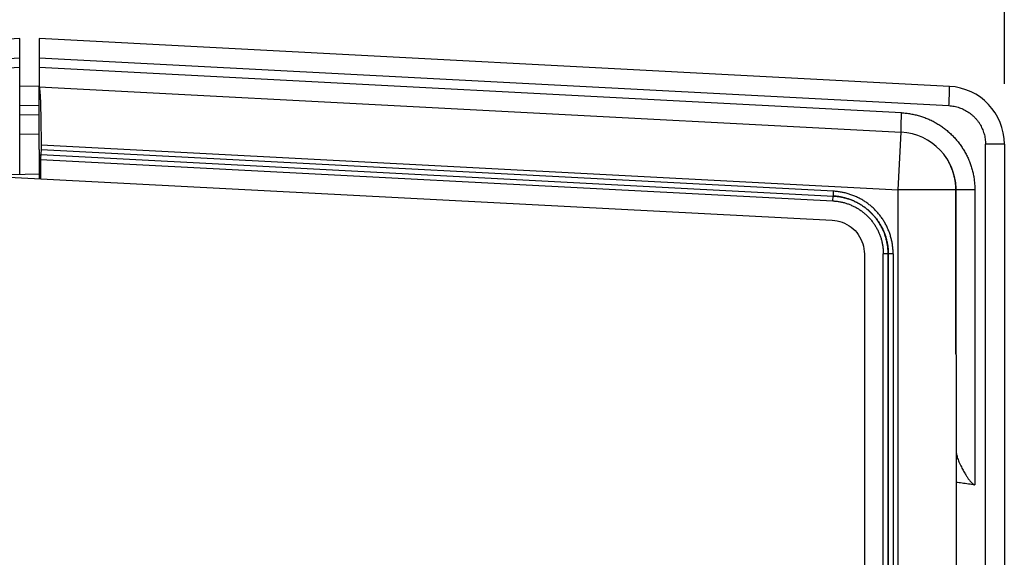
# Model space of a CAD drawing. Header units: inches. Extents: x 0 to 34, y 0 to 22.
# Tile 13 of 78: x 7.318 to 8.338, y 12.637 to 13.195. Entities that reach past the tile are written whole.
import ezdxf

# ---------------------------------------------------------------- set-up
doc = ezdxf.new("R2010")
doc.units = ezdxf.units.IN
doc.header["$LTSCALE"] = 1.87
doc.header["$MEASUREMENT"] = 0
doc.layers.get('0').update_dxf_attribs({"linetype": 'CONTINUOUS'})
doc.layers.add('DIMENSIONS', color=7, linetype='CONTINUOUS')
doc.styles.get("Standard").update_dxf_attribs({"font": 'txt', "width": 0.8})
doc.dimstyles.new('DIMSTYLE_1', dxfattribs={"dimtxt": 0.125, "dimasz": 0.18, "dimexe": 0.18, "dimexo": 0.0625, "dimgap": 0.09, "dimtad": 0, "dimtih": 1, "dimtoh": 1, "dimdec": 3, "dimzin": 4, "dimdsep": 46, "dimtxsty": 'STANDARD', "dimblk": '_FILLED', "dimblk1": '_FILLED', "dimblk2": '_FILLED', "dimcen": 0.09, "dimadec": 0, "dimazin": 0, "dimtp": 0.01, "dimtm": 0.01, "dimtfac": 1, "dimtdec": 3, "dimtofl": 0, "dimtmove": 0, "dimatfit": 3, "dimldrblk": '_FILLED', "dimfxl": 1, "dimtolj": 1, "dimtzin": 4, "dimarcsym": 0})

# ---------------------------------------------------------------- blocks, each defined once
blk = doc.blocks.new('_FILLED')
at = {"color": 0, "linetype": 'BYBLOCK'}
blk.add_solid([(0, 0), (-1, 0.1736), (-1, -0.1736)], dxfattribs=at)
blk = doc.blocks.new('*D7')
at = {"layer": 'DIMENSIONS', "color": 2, "linetype": 'CONTINUOUS'}
for p, q in [((6.3385, 13.1291), (6.3385, 14.0499)), ((8.3385, 13.128), (8.3385, 14.0499)), ((6.3385, 13.9249), (6.6635, 13.9249)), ((8.3385, 13.9249), (8.0135, 13.9249))]:
    blk.add_line(p, q, dxfattribs=at)
at = {"layer": 'DIMENSIONS', "color": 2, "linetype": 'CONTINUOUS', "xscale": 0.18, "yscale": 0.18, "zscale": 0.18, "rotation": 180}
blk.add_blockref('_FILLED', (6.3385, 13.9249), dxfattribs=at)
at = {"layer": 'DIMENSIONS', "color": 2, "linetype": 'CONTINUOUS', "xscale": 0.18, "yscale": 0.18, "zscale": 0.18}
blk.add_blockref('_FILLED', (8.3385, 13.9249), dxfattribs=at)
at = {"layer": 'DIMENSIONS', "color": 2, "linetype": 'CONTINUOUS', "width": 0.8}
for s, p in [('[', (7.351, 13.8624)), (']', (7.851, 13.8624)), ('2.000', (6.726, 13.8624)), ('50.8', (7.451, 13.8624))]:
    blk.add_text(s, height=0.125, dxfattribs=at).set_placement(p)

msp = doc.modelspace()

# ---------------------------------------------------------------- linework, layer by layer
at = {"color": 7, "linetype": 'CONTINUOUS'}
for p, q in [((7.3185, 13.1749), (6.3953, 13.1265)), ((7.3185, 13.0343), (7.3185, 13.1749)), ((7.3385, 13.1749), (7.3385, 13.1249)), ((8.2816, 13.1254), (7.3385, 13.1749)), ((6.3958, 13.1065), (7.3185, 13.1549)), ((7.3385, 13.1549), (8.2811, 13.1055)), ((7.3185, 13.1449), (6.4448, 13.0991)), ((8.2321, 13.098), (7.3385, 13.1449)), ((7.3185, 13.1259), (7.3385, 13.1256)), ((7.3385, 13.1249), (8.2316, 13.078)), ((7.3185, 13.1059), (7.3385, 13.1056)), ((7.3385, 13.0955), (7.3185, 13.0959)), ((8.2285, 13.0181), (8.2316, 13.078)), ((7.3385, 13.0756), (7.3185, 13.0759)), ((7.3405, 13.0647), (7.3405, 13.0598)), ((7.3405, 13.0647), (8.2285, 13.0181)), ((8.1616, 13.0167), (7.3405, 13.0598)), ((8.319, 8.2677), (8.319, 13.0655)), ((8.3385, 13.0655), (8.319, 13.0655)), ((8.3385, 13.0655), (8.3385, 8.2677)), ((7.34, 13.0498), (7.34, 13.0298)), ((7.34, 13.0498), (8.1609, 13.0067)), ((7.3402, 13.0548), (8.1614, 13.0117)), ((8.2792, 13.0502), (8.2791, 13.0502)), ((7.0301, 13.0268), (7.3385, 13.0349)), ((7.3072, 13.0315), (8.1602, 12.9868)), ((8.1614, 13.0117), (8.1616, 13.0167)), ((8.2285, 8.316), (8.2285, 13.0181)), ((8.3079, 13.0181), (8.2285, 13.0181)), ((8.2882, 12.863), (8.2882, 13.0181)), ((8.2883, 13.0181), (8.2883, 12.8615)), ((8.2885, 12.8473), (8.2885, 13.0181)), ((8.3079, 13.0181), (8.3079, 12.7126)), ((8.1609, 13.0067), (8.1612, 13.0117)), ((8.1935, 12.9518), (8.1935, 8.3835)), ((8.2131, 8.3835), (8.2131, 12.9518)), ((8.2183, 12.9518), (8.2131, 12.9518)), ((8.2181, 12.9518), (8.2181, 8.3835)), ((8.2183, 8.3835), (8.2183, 12.9518)), ((8.2233, 12.9518), (8.2183, 12.9518)), ((8.2233, 12.9518), (8.2233, 8.3835)), ((8.2883, 12.9299), (8.2885, 12.9299)), ((8.2882, 12.863), (8.2883, 12.863)), ((8.2885, 12.8472), (8.2885, 12.8473)), ((8.2885, 12.8472), (8.2885, 8.316))]:
    msp.add_line(p, q, dxfattribs=at)
for points in [[(8.2867, 13.0318), (8.2862, 13.0338), (8.2855, 13.0362), (8.2847, 13.0387), (8.2838, 13.0411), (8.2827, 13.0436), (8.2816, 13.046), (8.2803, 13.0483), (8.2792, 13.0502)], [(8.2883, 13.0181), (8.2882, 13.0216), (8.2879, 13.025), (8.2874, 13.0284), (8.2867, 13.0318)], [(8.2884, 12.8511), (8.2883, 12.8575), (8.2883, 12.8595), (8.2883, 12.8615)], [(8.2885, 12.8473), (8.2884, 12.849), (8.2884, 12.8511)]]:
    msp.add_lwpolyline(points, dxfattribs=at)
for centre, end in [((8.2785, 13.0655), 87), ((8.2285, 13.0181), 86.9976)]:
    msp.add_arc(centre, 0.06, 0, end, dxfattribs=at)
for points, knots in [([(7.3385, 13.0599), (7.3385, 13.0671), (7.3385, 13.0815), (7.3385, 13.1032), (7.3385, 13.1176), (7.3385, 13.1249)], [0, 0, 0, 0, 0.332656, 0.666113, 1, 1, 1, 1]), ([(7.3385, 13.1249), (7.3385, 13.1249), (7.3386, 13.1247), (7.3387, 13.1243), (7.3389, 13.1237), (7.339, 13.1229), (7.3391, 13.1218), (7.3392, 13.1205), (7.3394, 13.119), (7.3395, 13.1173), (7.3396, 13.1154), (7.3397, 13.1133), (7.3398, 13.111), (7.3399, 13.1085), (7.34, 13.1058), (7.3401, 13.1029), (7.3401, 13.1), (7.3402, 13.0968), (7.3403, 13.0936), (7.3403, 13.0902), (7.3404, 13.0868), (7.3404, 13.0832), (7.3405, 13.0796), (7.3405, 13.0759), (7.3405, 13.0722), (7.3405, 13.0684), (7.3405, 13.0659), (7.3405, 13.0647)], [0, 0, 0, 0, 0.002996, 0.009341, 0.01942, 0.033313, 0.050977, 0.072345, 0.097354, 0.125882, 0.157874, 0.193165, 0.231628, 0.273134, 0.317465, 0.364522, 0.414056, 0.465898, 0.519864, 0.575668, 0.633185, 0.692107, 0.752238, 0.813361, 0.875153, 0.937477, 1, 1, 1, 1]), ([(8.2811, 13.1055), (8.2811, 13.106), (8.2812, 13.1071), (8.2812, 13.1087), (8.2813, 13.1103), (8.2814, 13.1119), (8.2814, 13.1135), (8.2815, 13.1149), (8.2816, 13.1163), (8.2816, 13.1177), (8.2816, 13.1189), (8.2817, 13.1201), (8.2817, 13.1212), (8.2817, 13.1221), (8.2817, 13.123), (8.2817, 13.1237), (8.2817, 13.1243), (8.2817, 13.1248), (8.2817, 13.1251), (8.2816, 13.1253), (8.2816, 13.1254), (8.2816, 13.1254)], [0, 0, 0, 0, 0.082493, 0.16442, 0.245221, 0.324345, 0.401249, 0.47541, 0.546321, 0.6135, 0.67649, 0.734864, 0.788224, 0.836207, 0.878486, 0.914777, 0.944838, 0.968473, 0.985537, 0.995965, 1, 1, 1, 1]), ([(8.2316, 13.078), (8.2316, 13.078), (8.2315, 13.0782), (8.2315, 13.0784), (8.2315, 13.0787), (8.2315, 13.0792), (8.2315, 13.0798), (8.2315, 13.0805), (8.2315, 13.0813), (8.2315, 13.0823), (8.2315, 13.0834), (8.2315, 13.0845), (8.2316, 13.0858), (8.2316, 13.0871), (8.2317, 13.0885), (8.2317, 13.09), (8.2318, 13.0916), (8.2319, 13.0931), (8.232, 13.0947), (8.232, 13.0964), (8.2321, 13.0975), (8.2321, 13.098)], [0, 0, 0, 0, 0.004033, 0.01446, 0.031522, 0.055152, 0.085208, 0.121499, 0.163777, 0.211757, 0.265114, 0.323487, 0.386481, 0.453665, 0.524579, 0.598739, 0.675638, 0.75476, 0.835568, 0.917501, 1, 1, 1, 1]), ([(8.2321, 13.098), (8.2337, 13.0979), (8.2368, 13.0977), (8.2414, 13.097), (8.246, 13.0961), (8.2505, 13.0949), (8.2549, 13.0935), (8.2593, 13.0918), (8.2636, 13.0898), (8.2677, 13.0876), (8.2717, 13.0852), (8.2755, 13.0825), (8.2792, 13.0796), (8.2827, 13.0765), (8.286, 13.0732), (8.2891, 13.0697), (8.292, 13.0661), (8.2947, 13.0622), (8.2972, 13.0582), (8.2994, 13.0541), (8.3014, 13.0499), (8.3031, 13.0456), (8.3046, 13.0411), (8.3058, 13.0366), (8.3068, 13.032), (8.3074, 13.0274), (8.3078, 13.0228), (8.3079, 13.0197), (8.3079, 13.0181)], [0, 0, 0, 0, 0.038439, 0.076876, 0.115334, 0.153807, 0.19229, 0.23078, 0.269285, 0.30781, 0.346351, 0.384874, 0.423346, 0.461786, 0.500246, 0.53876, 0.577298, 0.615818, 0.654302, 0.692771, 0.731245, 0.769738, 0.808259, 0.846797, 0.885302, 0.923715, 0.961979, 1, 1, 1, 1]), ([(8.2811, 13.1055), (8.282, 13.1054), (8.2838, 13.1052), (8.2865, 13.1048), (8.2892, 13.1042), (8.2919, 13.1034), (8.2945, 13.1024), (8.297, 13.1013), (8.2994, 13.0999), (8.3017, 13.0985), (8.3039, 13.0968), (8.306, 13.095), (8.308, 13.0931), (8.3098, 13.091), (8.3115, 13.0888), (8.3131, 13.0865), (8.3144, 13.0841), (8.3156, 13.0816), (8.3166, 13.0791), (8.3175, 13.0764), (8.3182, 13.0737), (8.3186, 13.071), (8.3189, 13.0683), (8.319, 13.0664), (8.319, 13.0655)], [0, 0, 0, 0, 0.045058, 0.090416, 0.135957, 0.181536, 0.227017, 0.272407, 0.317825, 0.363324, 0.408851, 0.454361, 0.499842, 0.545302, 0.590789, 0.636344, 0.681905, 0.72737, 0.77277, 0.818231, 0.863783, 0.909335, 0.954785, 1, 1, 1, 1]), ([(7.3385, 13.0599), (7.3385, 13.0565), (7.3385, 13.0497), (7.3385, 13.0396), (7.3385, 13.033), (7.3385, 13.0298)], [0, 0, 0, 0, 0.3409, 0.681803, 1, 1, 1, 1]), ([(7.3405, 13.0598), (7.3405, 13.0588), (7.3406, 13.0571), (7.3403, 13.0559), (7.3405, 13.0548), (7.3404, 13.0548)], [0, 0, 0, 0, 0.564338, 0.907824, 1, 1, 1, 1]), ([(7.3402, 13.0548), (7.34, 13.0548), (7.3403, 13.0535), (7.3399, 13.0523), (7.34, 13.0506), (7.34, 13.0498)], [0, 0, 0, 0, 0.115461, 0.4849, 1, 1, 1, 1]), ([(8.2866, 13.0318), (8.2865, 13.0326), (8.2861, 13.0341), (8.2854, 13.0365), (8.2846, 13.0389), (8.2837, 13.0413), (8.2827, 13.0436), (8.2816, 13.0459), (8.2805, 13.0481), (8.2796, 13.0495), (8.2792, 13.0502)], [0, 0, 0, 0, 0.1215, 0.24542, 0.371141, 0.498002, 0.625314, 0.752416, 0.878744, 1, 1, 1, 1]), ([(8.2866, 13.0318), (8.2869, 13.0307), (8.2874, 13.0284), (8.2879, 13.025), (8.2882, 13.0216), (8.2882, 13.0193), (8.2882, 13.0181)], [0, 0, 0, 0, 0.249999, 0.499999, 0.749999, 1, 1, 1, 1]), ([(8.2867, 13.0318), (8.2867, 13.0318), (8.2867, 13.0318), (8.2867, 13.0318), (8.2866, 13.0318), (8.2866, 13.0318)], [0, 0, 0, 0, 0.261375, 0.571484, 1, 1, 1, 1]), ([(8.2869, 13.0318), (8.2869, 13.0318), (8.2868, 13.0317), (8.2867, 13.0317), (8.2867, 13.0317), (8.2867, 13.0317)], [0, 0, 0, 0, 0.173123, 0.807308, 1, 1, 1, 1]), ([(8.2233, 12.9518), (8.2233, 12.9532), (8.2232, 12.9558), (8.2228, 12.9599), (8.2222, 12.9639), (8.2213, 12.9679), (8.2201, 12.9719), (8.2187, 12.9758), (8.2171, 12.9796), (8.2152, 12.9833), (8.2131, 12.9869), (8.2107, 12.9903), (8.2082, 12.9935), (8.2054, 12.9966), (8.2025, 12.9995), (8.1994, 13.0022), (8.1961, 13.0047), (8.1927, 13.007), (8.1891, 13.0091), (8.1854, 13.0109), (8.1815, 13.0125), (8.1776, 13.0139), (8.1737, 13.015), (8.1697, 13.0158), (8.1657, 13.0164), (8.163, 13.0167), (8.1616, 13.0167)], [0, 0, 0, 0, 0.040548, 0.081648, 0.123134, 0.164906, 0.206857, 0.248887, 0.290909, 0.332849, 0.374704, 0.416507, 0.458283, 0.500049, 0.54182, 0.583605, 0.625415, 0.667269, 0.709198, 0.751197, 0.793177, 0.835042, 0.876718, 0.918142, 0.959245, 1, 1, 1, 1]), ([(8.1609, 13.0067), (8.1621, 13.0067), (8.1645, 13.0065), (8.1681, 13.0059), (8.1716, 13.0052), (8.1751, 13.0042), (8.1785, 13.0029), (8.1819, 13.0014), (8.1851, 12.9998), (8.1882, 12.9979), (8.1912, 12.9958), (8.1941, 12.9935), (8.1967, 12.991), (8.1992, 12.9884), (8.2016, 12.9856), (8.2037, 12.9826), (8.2057, 12.9795), (8.2074, 12.9763), (8.2089, 12.973), (8.2102, 12.9696), (8.2113, 12.9661), (8.2121, 12.9625), (8.2127, 12.959), (8.213, 12.9554), (8.2131, 12.953), (8.2131, 12.9518)], [0, 0, 0, 0, 0.042781, 0.085854, 0.129203, 0.172762, 0.216467, 0.260242, 0.303992, 0.347649, 0.39124, 0.434807, 0.478378, 0.52197, 0.565581, 0.609183, 0.652775, 0.696407, 0.740121, 0.783874, 0.827595, 0.871187, 0.914536, 0.95753, 1, 1, 1, 1]), ([(8.1614, 13.0117), (8.1626, 13.0117), (8.1652, 13.0114), (8.1689, 13.0109), (8.1726, 13.0101), (8.1763, 13.0091), (8.1799, 13.0078), (8.1834, 13.0063), (8.1868, 13.0046), (8.1901, 13.0027), (8.1932, 13.0006), (8.1962, 12.9983), (8.1991, 12.9958), (8.2018, 12.9932), (8.2043, 12.9903), (8.2067, 12.9873), (8.2088, 12.9842), (8.2108, 12.9809), (8.2125, 12.9775), (8.214, 12.9741), (8.2153, 12.9705), (8.2164, 12.9668), (8.2172, 12.9631), (8.2178, 12.9594), (8.2182, 12.9556), (8.2183, 12.9531), (8.2183, 12.9518)], [0, 0, 0, 0, 0.041634, 0.083247, 0.124851, 0.166461, 0.208102, 0.249781, 0.291474, 0.333157, 0.374831, 0.416506, 0.458184, 0.499856, 0.541515, 0.58318, 0.624868, 0.666578, 0.708293, 0.750001, 0.791693, 0.833368, 0.875028, 0.916683, 0.958345, 1, 1, 1, 1]), ([(8.2181, 12.9518), (8.2181, 12.9531), (8.218, 12.9556), (8.2177, 12.9594), (8.2171, 12.9631), (8.2162, 12.9668), (8.2152, 12.9705), (8.2139, 12.9741), (8.2123, 12.9775), (8.2106, 12.9809), (8.2087, 12.9842), (8.2065, 12.9873), (8.2042, 12.9903), (8.2016, 12.9931), (8.1989, 12.9958), (8.1961, 12.9983), (8.1931, 13.0006), (8.1899, 13.0027), (8.1866, 13.0046), (8.1832, 13.0063), (8.1797, 13.0078), (8.1761, 13.0091), (8.1725, 13.0101), (8.1688, 13.0109), (8.1651, 13.0114), (8.1626, 13.0117), (8.1614, 13.0117)], [0, 0, 0, 0, 0.04172, 0.083458, 0.125195, 0.166932, 0.208672, 0.250413, 0.292157, 0.333904, 0.375653, 0.417404, 0.459156, 0.500909, 0.54266, 0.584412, 0.626162, 0.667913, 0.709663, 0.751413, 0.793163, 0.834914, 0.876665, 0.918416, 0.960168, 1, 1, 1, 1]), ([(8.1602, 12.9868), (8.1637, 12.9866), (8.1708, 12.9851), (8.1802, 12.9799), (8.1876, 12.9721), (8.1924, 12.9625), (8.1935, 12.9553), (8.1935, 12.9518)], [0, 0, 0, 0, 0.200133, 0.400082, 0.59996, 0.799809, 1, 1, 1, 1]), ([(8.2885, 12.8473), (8.2885, 12.8478), (8.2884, 12.8489), (8.2884, 12.8505), (8.2884, 12.8523), (8.2883, 12.854), (8.2883, 12.8558), (8.2883, 12.8576), (8.2882, 12.8594), (8.2882, 12.8612), (8.2882, 12.8624), (8.2882, 12.863)], [0, 0, 0, 0, 0.100344, 0.206794, 0.316895, 0.429723, 0.544296, 0.659593, 0.774603, 0.888377, 1, 1, 1, 1]), ([(8.2885, 12.7483), (8.2885, 12.7477), (8.2885, 12.7466), (8.2888, 12.7449), (8.2892, 12.743), (8.2898, 12.7409), (8.2905, 12.7387), (8.2915, 12.7362), (8.2927, 12.7336), (8.2939, 12.7311), (8.2951, 12.7287), (8.2963, 12.7266), (8.2974, 12.7247), (8.2984, 12.723), (8.2994, 12.7215), (8.3003, 12.7201), (8.3011, 12.7189), (8.3019, 12.7178), (8.3027, 12.7168), (8.3034, 12.716), (8.304, 12.7152), (8.3047, 12.7146), (8.3053, 12.714), (8.3059, 12.7135), (8.3064, 12.7132), (8.307, 12.7129), (8.3075, 12.7127), (8.3078, 12.7126), (8.3079, 12.7126)], [0, 0, 0, 0, 0.037931, 0.079556, 0.125592, 0.176805, 0.234169, 0.29828, 0.367113, 0.43621, 0.500845, 0.558748, 0.610926, 0.658277, 0.701199, 0.740107, 0.775395, 0.807441, 0.836514, 0.862915, 0.886927, 0.908684, 0.928372, 0.946216, 0.962225, 0.976525, 0.98913, 1, 1, 1, 1]), ([(8.2885, 12.7153), (8.2905, 12.7151), (8.2948, 12.7145), (8.3013, 12.7136), (8.3057, 12.713), (8.3079, 12.7126)], [0, 0, 0, 0, 0.319075, 0.662193, 1, 1, 1, 1])]:
    msp.add_open_spline(points, degree=3, knots=knots, dxfattribs=at)

# ---------------------------------------------------------------- dimensions: what is measured, and where the dimension line sits
at = {"layer": 'DIMENSIONS', "color": 2, "linetype": 'CONTINUOUS'}
dim = msp.add_linear_dim(base=(6.3385, 13.9249), p1=(8.3385, 13.128), p2=(6.3385, 13.1291), angle=180, dimstyle='DIMSTYLE_1', dxfattribs=at)
dim.commit()
dim.dimension.update_dxf_attribs({"geometry": '*D7', "text_midpoint": (7.3385, 13.9249), "dimtype": 160})

doc.saveas('drawing.dxf')
